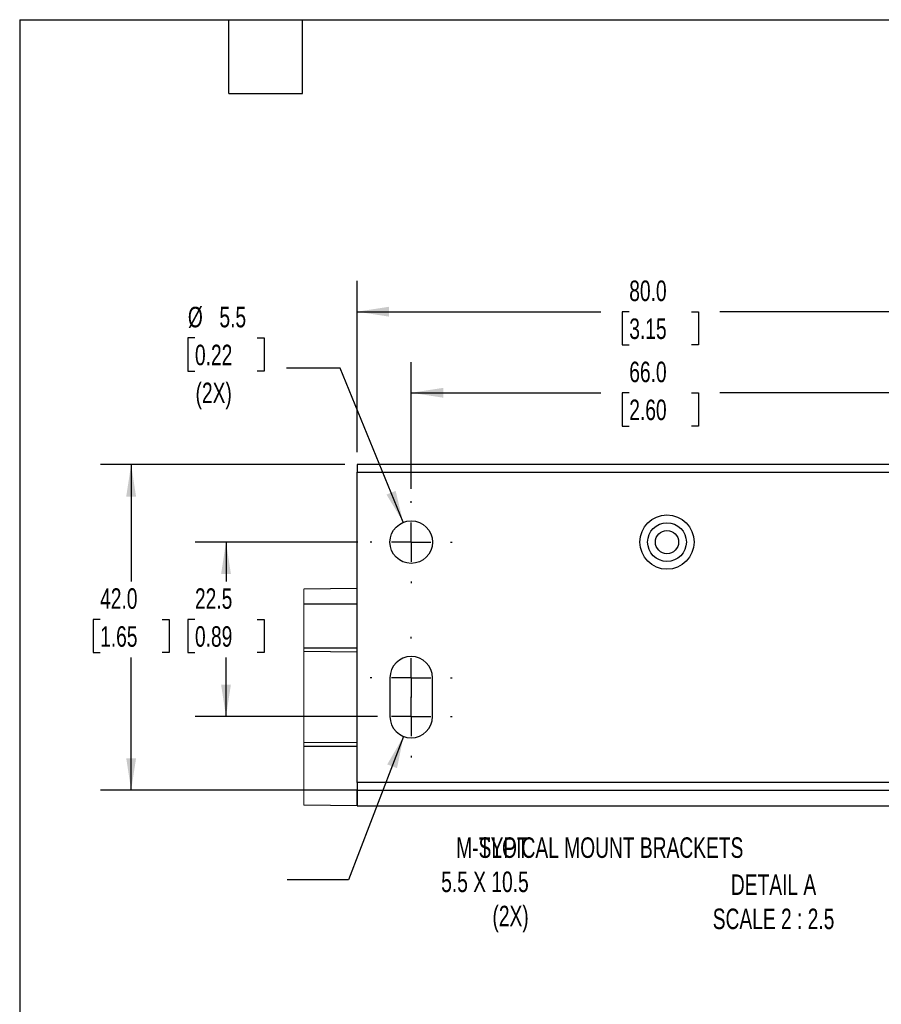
# Model space of a CAD drawing. Header units: millimetres. Extents: x 16 to 683, y 16 to 524.
# Tile 6 of 17: x 16 to 238, y 270 to 524. Entities that reach past the tile are written whole.
import ezdxf

# ---------------------------------------------------------------- set-up
doc = ezdxf.new("R2010")
doc.units = ezdxf.units.MM
doc.header["$LTSCALE"] = 2.5
doc.linetypes.add('CENTERX2', pattern=[20.32, 12.7, -2.54, 2.54, -2.54])
doc.layers.add('CENTER', color=40, linetype='CENTERX2')
doc.layers.add('DIMENSIONS', color=140, linetype='Continuous', lineweight=25)
doc.layers.add('TEXT', color=140, linetype='Continuous', lineweight=25)
doc.styles.add('SLDTEXTSTYLE0', font='TXT', dxfattribs={"width": 0.7})
doc.dimstyles.new('SLDDIMSTYLE2', dxfattribs={"dimtxt": 0.18, "dimasz": 8.255, "dimexe": 0, "dimexo": 0.0625, "dimgap": 0, "dimtad": 0, "dimtih": 1, "dimtoh": 1, "dimdec": 0, "dimrnd": 1e-09, "dimzin": 0, "dimdsep": 46, "dimtxsty": 'Standard', "dimsah": 1, "dimcen": 0.09, "dimadec": 0, "dimazin": 0, "dimtfac": 8.255, "dimtdec": 0, "dimtofl": 0, "dimtmove": 0, "dimatfit": 3, "dimfxl": 0, "dimfrac": 2, "dimtolj": 1, "dimtzin": 0, "dimarcsym": 0})
doc.dimstyles.new('SLDDIMSTYLE5', dxfattribs={"dimtxt": 5.39502, "dimasz": 8.255, "dimexe": 0, "dimexo": 0.0625, "dimgap": 1.348755, "dimtad": 0, "dimtih": 1, "dimtoh": 1, "dimlfac": 0.5, "dimrnd": 1e-09, "dimzin": 4, "dimdsep": 46, "dimtxsty": 'SLDTEXTSTYLE0', "dimsah": 1, "dimcen": 0.09, "dimadec": 0, "dimazin": 1, "dimtfac": 1, "dimtofl": 0, "dimtmove": 0, "dimatfit": 3, "dimfxl": 0, "dimfrac": 2, "dimtolj": 1, "dimtzin": 12, "dimarcsym": 0})
doc.dimstyles.new('SLDDIMSTYLE6', dxfattribs={"dimtxt": 5.39502, "dimasz": 8.255, "dimexe": 0, "dimexo": 0.0625, "dimgap": 1.348755, "dimtad": 0, "dimtih": 1, "dimtoh": 1, "dimlfac": 0.5, "dimrnd": 1e-09, "dimzin": 12, "dimdsep": 46, "dimtxsty": 'SLDTEXTSTYLE0', "dimsah": 1, "dimcen": 0.09, "dimadec": 0, "dimazin": 3, "dimtfac": 1, "dimtofl": 0, "dimtmove": 0, "dimatfit": 3, "dimfxl": 0, "dimfrac": 2, "dimtolj": 1, "dimtzin": 12, "dimarcsym": 0})
doc.dimstyles.new('SLDDIMSTYLE7', dxfattribs={"dimtxt": 5.39502, "dimasz": 8.255, "dimexe": 0, "dimexo": 0.0625, "dimgap": 1.348755, "dimtad": 0, "dimtih": 1, "dimtoh": 1, "dimlfac": 0.5, "dimrnd": 1e-09, "dimzin": 12, "dimdsep": 46, "dimtxsty": 'SLDTEXTSTYLE0', "dimsah": 1, "dimcen": 0, "dimadec": 0, "dimazin": 3, "dimtfac": 1, "dimtofl": 0, "dimtmove": 0, "dimatfit": 3, "dimfxl": 0, "dimfrac": 2, "dimtolj": 1, "dimtzin": 12, "dimarcsym": 0})

# ---------------------------------------------------------------- blocks, each defined once
blk = doc.blocks.new('_D_7')
at = {"layer": 'DIMENSIONS'}
for p, q in [((116.93, 402.87), (116.93, 435.57)), ((248.93, 402.87), (248.93, 435.57)), ((116.93, 427.63), (165.88, 427.63)), ((173.19, 427.63), (171.38, 427.63)), ((171.38, 427.63), (171.38, 419.05)), ((189.22, 427.63), (191.03, 427.63)), ((191.03, 427.63), (191.03, 419.05)), ((248.93, 427.63), (196.53, 427.63)), ((171.38, 419.05), (173.19, 419.05)), ((191.03, 419.05), (189.22, 419.05))]:
    blk.add_line(p, q, dxfattribs=at)
for points in [[(116.93, 427.63), (125.18, 426.36), (125.18, 428.9)], [(248.93, 427.63), (240.67, 428.9), (240.67, 426.36)]]:
    blk.add_solid(points, dxfattribs=at)
at = {"layer": 'DIMENSIONS', "char_height": 5.292, "attachment_point": 1, "style": 'SLDTEXTSTYLE0'}
for s, insert in [('66.0', (173.19, 435.66)), ('2.60', (173.19, 425.87))]:
    blk.add_mtext(s, dxfattribs=dict(at, insert=insert))
blk = doc.blocks.new('_D_8')
at = {"layer": 'DIMENSIONS'}
for p, q in [((102.93, 412.29), (102.93, 456.49)), ((262.93, 412.29), (262.93, 456.49)), ((102.93, 448.55), (165.88, 448.55)), ((173.19, 448.55), (171.38, 448.55)), ((171.38, 448.55), (171.38, 439.98)), ((189.22, 448.55), (191.03, 448.55)), ((191.03, 448.55), (191.03, 439.98)), ((262.93, 448.55), (196.53, 448.55)), ((171.38, 439.98), (173.19, 439.98)), ((191.03, 439.98), (189.22, 439.98))]:
    blk.add_line(p, q, dxfattribs=at)
for points in [[(102.93, 448.55), (111.18, 447.28), (111.18, 449.82)], [(262.93, 448.55), (254.67, 449.82), (254.67, 447.28)]]:
    blk.add_solid(points, dxfattribs=at)
at = {"layer": 'DIMENSIONS', "char_height": 5.292, "attachment_point": 1, "style": 'SLDTEXTSTYLE0'}
for s, insert in [('80.0', (173.19, 456.58)), ('3.15', (173.19, 446.8))]:
    blk.add_mtext(s, dxfattribs=dict(at, insert=insert))
blk = doc.blocks.new('_D_9')
at = {"layer": 'DIMENSIONS'}
for p, q in [((103.17, 389.11), (61.18, 389.11)), ((69.12, 389.11), (69.12, 378.95)), ((61.11, 369.16), (59.29, 369.16)), ((59.29, 369.16), (59.29, 360.59)), ((77.14, 369.16), (78.95, 369.16)), ((78.95, 369.16), (78.95, 360.59)), ((59.29, 360.59), (61.11, 360.59)), ((69.12, 344.11), (69.12, 359.38)), ((78.95, 360.59), (77.14, 360.59)), ((108.25, 344.11), (61.18, 344.11))]:
    blk.add_line(p, q, dxfattribs=at)
for points in [[(69.12, 389.11), (67.85, 380.86), (70.39, 380.86)], [(69.12, 344.11), (70.39, 352.37), (67.85, 352.37)]]:
    blk.add_solid(points, dxfattribs=at)
at = {"layer": 'DIMENSIONS', "char_height": 5.292, "attachment_point": 1, "style": 'SLDTEXTSTYLE0'}
for s, insert in [('22.5', (61.11, 377.19)), ('0.89', (61.11, 367.41))]:
    blk.add_mtext(s, dxfattribs=dict(at, insert=insert))
blk = doc.blocks.new('_D_10')
at = {"layer": 'DIMENSIONS'}
for p, q in [((99.75, 409.11), (36.71, 409.11)), ((44.64, 409.11), (44.64, 378.95)), ((36.63, 369.16), (34.82, 369.16)), ((34.82, 369.16), (34.82, 360.59)), ((52.66, 369.16), (54.47, 369.16)), ((54.47, 369.16), (54.47, 360.59)), ((34.82, 360.59), (36.63, 360.59)), ((44.64, 325.11), (44.64, 359.38)), ((54.47, 360.59), (52.66, 360.59)), ((99.75, 325.11), (36.71, 325.11))]:
    blk.add_line(p, q, dxfattribs=at)
for points in [[(44.64, 409.11), (43.37, 400.86), (45.91, 400.86)], [(44.64, 325.11), (45.91, 333.37), (43.37, 333.37)]]:
    blk.add_solid(points, dxfattribs=at)
at = {"layer": 'DIMENSIONS', "char_height": 5.292, "attachment_point": 1, "style": 'SLDTEXTSTYLE0'}
for s, insert in [('42.0', (36.63, 377.19)), ('1.65', (36.63, 367.41))]:
    blk.add_mtext(s, dxfattribs=dict(at, insert=insert))
blk = doc.blocks.new('_D_11')
at = {"layer": 'DIMENSIONS'}
for p, q in [((61.11, 441.78), (59.29, 441.78)), ((59.29, 441.78), (59.29, 433.21)), ((77.14, 441.78), (78.95, 441.78)), ((78.95, 441.78), (78.95, 433.21)), ((59.29, 433.21), (61.11, 433.21)), ((78.95, 433.21), (77.14, 433.21)), ((98.62, 433.95), (84.73, 433.95)), ((114.85, 394.21), (98.62, 433.95))]:
    blk.add_line(p, q, dxfattribs=at)
blk.add_solid([(114.85, 394.21), (112.9, 402.33), (110.55, 401.37)], dxfattribs=at)
at = {"layer": 'DIMENSIONS', "char_height": 5.292, "attachment_point": 1, "style": 'SLDTEXTSTYLE0'}
for s, insert in [('%%c', (59.28, 449.81)), ('5.5', (67.42, 449.81)), ('0.22', (61.11, 440.03)), ('(2X)', (61.26, 430.25))]:
    blk.add_mtext(s, dxfattribs=dict(at, insert=insert))
blk = doc.blocks.new('SW_CENTERMARKSYMBOL_3')
at = {"layer": 'CENTER', "color": 0}
for p, q in [((0, 10.16), (0, 10.58)), ((0, 0), (0, 5.08)), ((-10.16, 0), (-10.58, 0)), ((0, 0), (-5.08, 0)), ((0, 0), (0, -5.08)), ((0, 0), (5.08, 0)), ((10.16, 0), (10.58, 0)), ((0, -10.16), (0, -10.58))]:
    blk.add_line(p, q, dxfattribs=at)
blk = doc.blocks.new('SW_CENTERMARKSYMBOL_4')
at = {"layer": 'CENTER', "color": 0}
for p, q in [((0, 10.16), (0, 10.58)), ((0, 0), (0, 5.08)), ((-10.16, 0), (-10.58, 0)), ((0, 0), (-5.08, 0)), ((0, 0), (0, -5.08)), ((0, 0), (5.08, 0)), ((10.16, 0), (10.58, 0)), ((0, -10.16), (0, -10.58))]:
    blk.add_line(p, q, dxfattribs=at)
blk = doc.blocks.new('SW_CENTERMARKSYMBOL_5')
at = {"layer": 'CENTER', "color": 0}
for p, q in [((0, 10.16), (0, 10.58)), ((0, 0), (0, 5.08)), ((-10.16, 0), (-10.58, 0)), ((0, 0), (-5.08, 0)), ((0, 0), (0, -5.08)), ((0, 0), (5.08, 0)), ((10.16, 0), (10.58, 0)), ((0, -10.16), (0, -10.58))]:
    blk.add_line(p, q, dxfattribs=at)

msp = doc.modelspace()

# ---------------------------------------------------------------- linework, layer by layer
for p, q in [((262.927, 409.113), (102.927, 409.113)), ((102.927, 409.113), (102.927, 407.113)), ((102.927, 407.113), (262.927, 407.113)), ((102.927, 327.113), (102.927, 407.113)), ((102.927, 377.113), (89.214, 376.994)), ((102.927, 373.113), (89.214, 373.113)), ((89.214, 361.813), (102.927, 361.813)), ((89.214, 360.933), (102.927, 360.813)), ((111.427, 354.113), (111.427, 344.113)), ((122.427, 344.113), (122.427, 354.113)), ((102.927, 337.414), (89.214, 337.294)), ((102.927, 336.414), (89.214, 336.414)), ((102.927, 327.113), (102.927, 325.113)), ((262.927, 327.113), (102.927, 327.113)), ((102.927, 325.113), (89.214, 325.113)), ((102.927, 325.113), (262.927, 325.113)), ((102.927, 321.113), (102.927, 325.113)), ((102.927, 325.113), (102.927, 321.113)), ((102.927, 321.113), (89.214, 321.233)), ((102.927, 321.113), (273.198, 321.113))]:
    msp.add_line(p, q)
at = {"color": 7, "linetype": 'Continuous', "lineweight": 18}
msp.add_line((89.214, 376.994), (89.214, 321.233), dxfattribs=at)
for centre, radius in [((116.927, 389.113), 5.5), ((182.927, 389.113), 7), ((182.927, 389.113), 5), ((182.927, 389.113), 3)]:
    msp.add_circle(centre, radius)
for centre, start, end in [((116.927, 354.113), 0.00016, 179.99984), ((116.927, 344.113), 180.00023, 359.99977)]:
    msp.add_arc(centre, 5.5, start, end)
at = {"layer": 'TEXT'}
for p, q in [((15.875, 523.875), (682.625, 523.875)), ((15.875, 523.875), (15.875, 15.875)), ((69.85, 504.825), (69.85, 523.875)), ((88.9, 504.825), (88.9, 523.875)), ((69.85, 504.825), (88.9, 504.825))]:
    msp.add_line(p, q, dxfattribs=at)

# ---------------------------------------------------------------- block references
at = {"layer": 'CENTER'}
for name, p in [('SW_CENTERMARKSYMBOL_5', (116.927, 389.113)), ('SW_CENTERMARKSYMBOL_4', (116.927, 354.113)), ('SW_CENTERMARKSYMBOL_3', (116.927, 344.113))]:
    msp.add_blockref(name, p, dxfattribs=at)

# ---------------------------------------------------------------- texts
at = {"layer": 'DIMENSIONS', "char_height": 5.29167, "style": 'SLDTEXTSTYLE0'}
for s, insert, attachment_point in [('M-SLOT^J5.5 X 10.5^J(2X)', (147.241, 312.938), 3), ('TYPICAL MOUNT BRACKETS', (134.38, 312.938), 1), ('DETAIL A^JSCALE 2 : 2.5', (210.426, 303.383), 2)]:
    msp.add_mtext(s, dxfattribs=dict(at, insert=insert, attachment_point=attachment_point))

# ---------------------------------------------------------------- dimensions: what is measured, and where the dimension line sits
at = {"layer": 'DIMENSIONS'}
for base, p1, p2, picture, middle in [((102.927, 448.551), (262.927, 409.113), (102.927, 409.113), '_D_8', (181.206, 448.551)), ((116.927, 427.628), (248.927, 399.693), (116.927, 399.693), '_D_7', (181.206, 427.628))]:
    dim = msp.add_linear_dim(base=base, p1=p1, p2=p2, dimstyle='SLDDIMSTYLE5', dxfattribs=at)
    dim.commit()
    dim.dimension.update_dxf_attribs({"geometry": picture, "text_midpoint": middle, "dimtype": 160})
dim = msp.add_diameter_dim_2p(p1=(119.006, 384.021), p2=(114.848, 394.205), text='<>\\P(2X)', dimstyle='SLDDIMSTYLE7', dxfattribs=at)
dim.commit()
dim.dimension.update_dxf_attribs({"geometry": '_D_11', "text_midpoint": (69.121, 436.737), "dimtype": 163})
for base, p1, p2, dimstyle, picture, middle in [((44.644, 409.113), (102.927, 325.113), (102.927, 409.113), 'SLDDIMSTYLE5', '_D_10', (44.644, 369.164)), ((69.121, 344.113), (106.347, 389.113), (111.427, 344.113), 'SLDDIMSTYLE6', '_D_9', (69.121, 369.164))]:
    dim = msp.add_linear_dim(base=base, p1=p1, p2=p2, angle=90, dimstyle=dimstyle, dxfattribs=at)
    dim.commit()
    dim.dimension.update_dxf_attribs({"geometry": picture, "text_midpoint": middle, "dimtype": 160})

# ---------------------------------------------------------------- leaders
msp.add_leader([(114.936, 338.987), (100.769, 301.957), (84.894, 301.957)], dimstyle='SLDDIMSTYLE2', dxfattribs=at)

doc.saveas('drawing.dxf')
